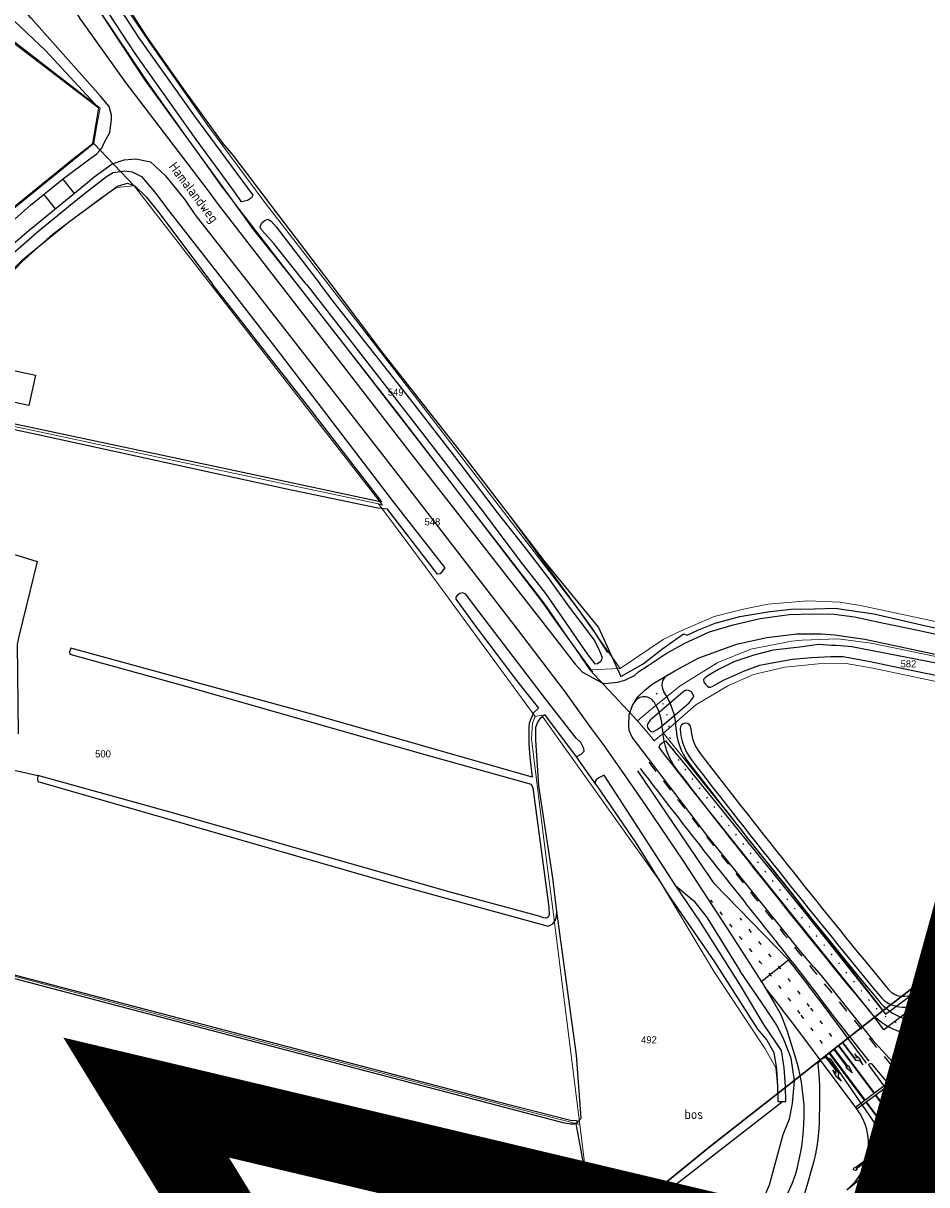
# Model space of a CAD drawing. Header units: metres. Extents: x 233829 to 239427, y 444283 to 448222.
# Tile 144 of 171: x 237457 to 237687, y 446771 to 447067. Entities that reach past the tile are written whole.
import ezdxf
from ezdxf.enums import TextEntityAlignment as Align

# ---------------------------------------------------------------- set-up
doc = ezdxf.new("R2010")
doc.units = ezdxf.units.M
doc.header["$MEASUREMENT"] = 0
for name, pattern in [('DGN3', [54.868356, 36.578904, -18.289452]), ('LIJN1-1', [2, 1, -1]), ('LIJN1-3', [4, 1, -3]), ('LIJNFPAD', [3, 0.3, -2.7])]:
    doc.linetypes.add(name, pattern=pattern)
for name, color, linetype in [('CULTUURAANDUIDING', 253, 'Continuous'), ('DAKRAND-BYG', 4, 'Continuous'), ('Goud-kadastrale grenzen', 13, 'Continuous'), ('Goud-markering', 7, 'Continuous'), ('Goud-ontwerp', 2, 'Continuous'), ('Goud-ontwerp-water', 131, 'Continuous'), ('Goud-opstellengtesdef', 30, 'Continuous'), ('HOUTWAL', 253, 'Continuous'), ('INSTEEKSLOOT', 153, 'Continuous'), ('KANTVERH', 253, 'Continuous'), ('MIDSLTGREPPEL', 253, 'Continuous'), ('OVERIGEAFSCH', 253, 'Continuous'), ('OVLIJNOBJ', 253, 'Continuous'), ('RASTER', 253, 'Continuous'), ('STRAATNAAM', 253, 'Continuous'), ('VRI-lantaarns', 162, 'Continuous')]:
    doc.layers.add(name, color=color, linetype=linetype)
for name, color, linetype, lineweight in [('G01 kadestrale perceelsgrens', 73, 'Continuous', 0), ('G02 kadestrale sectiegrens', 73, 'DGN3', 30), ('Z01 perceelnummer', 73, 'Continuous', 13)]:
    doc.layers.add(name, color=color, linetype=linetype, lineweight=lineweight)
doc.styles.get("Standard").update_dxf_attribs({"font": 'iso.shx'})
doc.styles.add('Styledgn001', font='dgn001.shx')
doc.linetypes.add('HAAIETAND50-R', pattern='A,0,-0.25,[122,wocad.shx,S=0.1,R=180,X=0,Y=0],-0.75', length=1)

# ---------------------------------------------------------------- blocks, each defined once
blk = doc.blocks.new('RD_7-5m')
blk.add_hatch(color=0).paths.add_polyline_path([(5.45, -0.375), (5.45, -0.075), (0, -0.075), (0, 0.075), (5.45, 0.075), (5.45, 0.375), (7.5, 0)])
at = {"color": 0}
blk.add_lwpolyline([(5.45, -0.375), (5.45, -0.075), (0, -0.075), (0, 0.075), (5.45, 0.075), (5.45, 0.375), (7.5, 0)], close=True, dxfattribs=at)
blk = doc.blocks.new('RA_7-5m')
blk.add_hatch(color=0).paths.add_polyline_path([(7.5, -0.375), (5.7, -0.675), (4, -0.375), (5.2, -0.375), (4.6, 0.225), (0, 0.225), (0, 0.375), (5.45, 0.375), (6.2, -0.375)])
at = {"color": 0}
blk.add_lwpolyline([(7.5, -0.375), (5.7, -0.675), (4, -0.375), (5.2, -0.375), (4.6, 0.225), (0, 0.225), (0, 0.375), (5.45, 0.375), (6.2, -0.375)], close=True, dxfattribs=at)
blk = doc.blocks.new('LA_7-5m')
blk.add_hatch(color=0).paths.add_polyline_path([(7.5, 0.375), (5.7, 0.675), (4, 0.375), (5.2, 0.375), (4.6, -0.225), (0, -0.225), (0, -0.375), (5.45, -0.375), (6.2, 0.375)])
at = {"color": 0}
blk.add_lwpolyline([(7.5, 0.375), (5.7, 0.675), (4, 0.375), (5.2, 0.375), (4.6, -0.225), (0, -0.225), (0, -0.375), (5.45, -0.375), (6.2, 0.375)], close=True, dxfattribs=at)
blk = doc.blocks.new('*U42')
at = {"layer": 'VRI-lantaarns', "color": 0}
for points in [[(0.35, 0.2), (19.2, 0.2)], [(0.35, -0.2), (19.2, -0.2)]]:
    blk.add_lwpolyline(points, dxfattribs=at)
at = {"layer": 'VRI-lantaarns', "color": 0, "linetype": 'LIJN1-1', "ltscale": 0.9, "const_width": 0.4}
blk.add_lwpolyline([(0.9, 0), (18.64, 0)], dxfattribs=at)
at = {"layer": 'VRI-lantaarns', "color": 0}
for centre in [(0, 0), (19.54, 0)]:
    blk.add_circle(centre, 0.4, dxfattribs=at)
blk = doc.blocks.new('A$C1532452F')
at = {"layer": 'G01 kadestrale perceelsgrens'}
for p, q in [((237475.142, 447035.866), (237485.482, 447025.093)), ((237485.482, 447025.093), (237504.932, 447000)), ((237547.65, 446944.054), (237556.127, 446932.67)), ((237601.495, 446901.806), (237609.171, 446902.142)), ((237601.495, 446901.806), (237613.632, 446888.776))]:
    blk.add_line(p, q, dxfattribs=at)
at = {"layer": 'G01 kadestrale perceelsgrens', "flags": 128}
for points in [[(237534.884, 447000), (237518.469, 447021.22), (237504.633, 447039.862), (237489.417, 447061.504), (237484.257, 447069.177), (237481.12, 447074.443), (237479.672, 447078.248), (237472.859, 447097.911)], [(237467.128, 447093.556), (237476.594, 447069.808), (237488.744, 447051.705), (237507.577, 447025.109), (237526.963, 447000)], [(237437.961, 447071.392), (237444.443, 447069.938), (237454.952, 447061.797), (237468.588, 447051.245), (237476.791, 447044.853)], [(237476.791, 447044.853), (237475.955, 447040.452), (237475.142, 447035.866)], [(237475.142, 447035.866), (237433.499, 447002.111), (237432.402, 447000)], [(237451.527, 447000), (237456.842, 447005.735), (237464.813, 447012.858), (237476.995, 447021.942), (237480.933, 447024.63), (237485.482, 447025.093)], [(237504.932, 447000), (237511.079, 446992.069), (237548.713, 446943.753), (237547.65, 446944.054)], [(237526.963, 447000), (237539.157, 446984.207), (237590.105, 446918.403), (237601.495, 446901.806)], [(237609.171, 446902.142), (237597.92, 446918.018), (237558.309, 446969.717), (237534.884, 447000)], [(237436.237, 446967.726), (237496.292, 446954.971), (237547.65, 446944.054)], [(237556.127, 446932.67), (237562.939, 446923.523), (237587.586, 446889.905)], [(237609.171, 446902.142), (237620.161, 446909.537), (237624.189, 446911.435), (237633.137, 446915.363), (237640.631, 446917.241), (237646.809, 446918.492), (237657.027, 446919.364), (237665.173, 446919.019), (237670.414, 446918.184), (237754.604, 446900.126), (237760.194, 446898.2), (237766.078, 446898.42)], [(237766.619, 446888.752), (237760.152, 446890.405), (237716.237, 446899.624), (237673.126, 446908.608), (237664.661, 446909.649), (237655.599, 446909.304), (237652.846, 446909.093), (237642.501, 446907.003), (237634.093, 446903.637), (237624.526, 446897.674), (237616.972, 446891.543), (237613.632, 446888.776)], [(237766.619, 446888.752), (237763.617, 446885.705), (237761.362, 446884.545), (237758.258, 446884.328), (237716.587, 446893.124), (237673.586, 446902.195), (237666.772, 446903.38), (237659.674, 446903.339), (237651.115, 446902.482), (237643.178, 446900.596), (237636.762, 446897.802), (237628.514, 446892.852), (237620.213, 446885.648)], [(237587.586, 446889.905), (237586.873, 446888.155), (237586.648, 446884.16), (237590.1, 446855.788), (237592.025, 446840.831), (237598.98, 446785.885)], [(237587.586, 446889.905), (237589.181, 446890.249), (237619.349, 446847.947), (237633.128, 446824.836), (237646.121, 446805.184), (237648.885, 446800.326), (237649.425, 446793.932)], [(237613.632, 446888.776), (237616.997, 446884.751), (237617.893, 446883.679), (237620.213, 446885.648)], [(237620.213, 446885.648), (237652.51, 446845.469), (237676.187, 446814.957)], [(237598.98, 446785.885), (237584.556, 446789.571), (237494.443, 446813.228), (237400.924, 446838.088)], [(237598.98, 446785.885), (237600.545, 446772.743), (237601.589, 446763.333), (237602.235, 446756.197)]]:
    blk.add_lwpolyline(points, dxfattribs=at)
at = {"layer": 'G02 kadestrale sectiegrens', "flags": 128}
for points in [[(237773.104, 446887.193), (237769.782, 446884.639), (237751.81, 446870.818), (237718.06, 446846.749), (237711.147, 446841.819), (237706.769, 446838.455), (237680.733, 446818.45), (237676.187, 446814.957)], [(237676.187, 446814.957), (237671.502, 446811.357), (237649.425, 446793.932)], [(237649.425, 446793.932), (237645.222, 446790.615), (237632.256, 446780.382), (237602.235, 446756.197)]]:
    blk.add_lwpolyline(points, dxfattribs=at)
at = {"layer": 'Z01 perceelnummer', "linetype": 'Continuous', "lineweight": 13, "style": 'Styledgn001'}
for s, p in [('549', (237552.059, 446972.521)), ('548', (237561.404, 446939.477)), ('582', (237682.628, 446903.308)), ('500', (237477.522, 446880.349)), ('492', (237616.547, 446807.511))]:
    blk.add_text(s, height=1.8, dxfattribs=at).set_placement(p, align=Align.MIDDLE_CENTER)

msp = doc.modelspace()

# ---------------------------------------------------------------- linework, layer by layer
at = {"layer": 'DAKRAND-BYG'}
msp.add_lwpolyline([(237458.67, 446969.16), (237443.96, 446972.28), (237445.59, 446979.96), (237460.3, 446976.85), (237458.67, 446969.16)], dxfattribs=at)
at = {"layer": 'Goud-markering', "linetype": 'Continuous'}
for p, q in [((237613.645, 446876.079), (237630.345, 446851.32)), ((237652.102, 446827.861), (237633.063, 446847.392)), ((237671.975, 446801.569), (237659.848, 446817.774)), ((237672.643, 446802.069), (237662.848, 446814.485)), ((237671.463, 446792.113), (237662.476, 446804.123)), ((237671.583, 446792.203), (237662.596, 446804.213)), ((237673.865, 446793.911), (237664.878, 446805.921)), ((237673.985, 446794.001), (237664.998, 446806.01)), ((237669.121, 446790.361), (237676.327, 446795.753)), ((237669.48, 446789.881), (237676.686, 446795.273)), ((237680.184, 446780.459), (237671.822, 446791.633)), ((237680.301, 446780.552), (237671.942, 446791.723)), ((237682.529, 446782.331), (237674.224, 446793.43)), ((237682.647, 446782.425), (237674.344, 446793.52))]:
    msp.add_line(p, q, dxfattribs=at)
at = {"layer": 'Goud-markering', "linetype": 'LIJN1-3'}
for p, q in [((237663.14, 446808.367), (237657.446, 446815.977)), ((237660.738, 446806.57), (237655.044, 446814.179))]:
    msp.add_line(p, q, dxfattribs=at)
at = {"layer": 'Goud-markering', "linetype": 'LIJNFPAD', "flags": 128}
msp.add_lwpolyline([(237694.208, 446810.046, 0.1130052), (237688.98, 446810.465, -0.2626215), (237673.625, 446816.393, -0.0078281), (237625.209, 446877.126, -0.1544315), (237621.735, 446886.616, 0.1711156), (237617.568, 446896.946)], format="xyb", dxfattribs=at)
at = {"layer": 'Goud-markering', "linetype": 'LIJN1-3', "flags": 128}
for points in [[(237655.044, 446814.179, 0.0087873), (237644.206, 446828.145, -0.0019122), (237632.294, 446843.066)], [(237657.446, 446815.977, 0.0087873), (237646.543, 446830.026, -0.0010832), (237639.789, 446838.457)]]:
    msp.add_lwpolyline(points, format="xyb", dxfattribs=at)
at = {"layer": 'Goud-markering', "linetype": 'LIJN1-1', "ltscale": 3}
msp.add_arc((239588.882, 448392.899), 2486.841, 217.521453, 219.80904, dxfattribs=at)
at = {"layer": 'Goud-markering', "linetype": 'Continuous'}
for centre, radius, start, end in [((239588.882, 448392.899), 2489.591, 217.521335, 218.821342), ((237796.152, 446963.159), 200, 214.00031, 215.36888), ((237252.316, 446512.818), 509.45, 36.30922, 38.82134), ((237252.316, 446512.818), 509, 36.80748, 38.23917), ((238931.823, 445215.142), 2003.2, 128.418898, 128.462785)]:
    msp.add_arc(centre, radius, start, end, dxfattribs=at)
at = {"layer": 'Goud-markering', "linetype": 'Continuous', "ltscale": 3}
msp.add_arc((237690.057, 446810.35), 15, 219.80904, 307.60482, dxfattribs=at)
at = {"layer": 'Goud-markering', "linetype": 'LIJN1-3'}
msp.add_arc((238931.823, 445215.142), 2000, 127.802221, 129.15802, dxfattribs=at)
at = {"layer": 'Goud-markering', "linetype": 'HAAIETAND50-R'}
msp.add_arc((238931.823, 445215.142), 2003.2, 128.462785, 128.98936, dxfattribs=at)
at = {"layer": 'Goud-markering', "linetype": 'LIJN1-1'}
msp.add_arc((238931.823, 445215.142), 1996.8, 128.310153, 129.15802, dxfattribs=at)
at = {"layer": 'Goud-ontwerp', "linetype": 'Continuous'}
msp.add_line((237669.48, 446789.881), (237652.643, 446812.382), dxfattribs=at)
at = {"layer": 'Goud-ontwerp', "color": 10, "linetype": 'Continuous', "const_width": 20}
msp.add_lwpolyline([(237726.952, 446941.495), (237624.762, 446570.593), (237488.509, 446792.776), (237888.304, 446697.81)], dxfattribs=at)
at = {"layer": 'Goud-ontwerp', "linetype": 'Continuous'}
for centre, radius, start, end in [((237622.834, 446897.881), 3, 120.75923, 213.95795), ((237605.001, 446885.871), 18.5, 2.54909, 33.95795), ((237615.371, 446891.909), 3, 30.2108, 149.18429), ((237605.001, 446885.871), 15, 2.54909, 30.2108), ((237638.468, 446887.361), 18.5, 182.54909, 217.66479), ((237638.468, 446887.361), 15, 182.54909, 217.66479), ((239588.882, 448392.899), 2478.891, 217.664786, 219.458811), ((239588.882, 448392.899), 2482.391, 217.664786, 219.458811), ((237252.316, 446512.818), 500, 36.80748, 38.05969), ((237686.557, 446827.038), 18.5, 219.45881, 278.31807), ((237686.557, 446827.038), 15, 219.45881, 278.31807), ((237657.47, 446780.894), 15, 309.15802, 36.80748)]:
    msp.add_arc(centre, radius, start, end, dxfattribs=at)
at = {"layer": 'Goud-ontwerp-water', "linetype": 'Continuous'}
for centre, radius, start, end in [((237625.856, 446886.8), 1.375, 2.54909, 182.54909), ((237638.468, 446887.361), 14, 182.54909, 217.66479), ((237638.468, 446887.361), 11.25, 182.54909, 217.66479), ((239588.882, 448392.899), 2475.141, 217.664786, 219.443046), ((239588.882, 448392.899), 2477.891, 217.664786, 219.443046), ((237681.3, 446823.591), 7.75, 219.44305, 306.63), ((237681.3, 446823.591), 5, 219.44305, 306.63)]:
    msp.add_arc(centre, radius, start, end, dxfattribs=at)
at = {"layer": 'Goud-opstellengtesdef', "linetype": 'Continuous'}
msp.add_line((237645.033, 446822.29), (237652.102, 446827.861), dxfattribs=at)
at = {"layer": 'HOUTWAL'}
msp.add_lwpolyline([(237544.14, 446708.09), (237569.8, 446729.33), (237587.42, 446743.16), (237598.32, 446753.65), (237600.77, 446759.48), (237601.32, 446764.66), (237600.81, 446770.73), (237599.27, 446779.3), (237597.99, 446786.11), (237599.31, 446787.53), (237598.1, 446803.55), (237593.12, 446840.19)], dxfattribs=at)
at = {"layer": 'INSTEEKSLOOT'}
msp.add_line((237491.95, 447017.97), (237505.41, 447000), dxfattribs=at)
for points in [[(237515.66, 447022.73), (237515.35, 447022.07), (237514.29, 447021.35), (237512.82, 447021.04), (237510.8, 447023.81), (237501.23, 447036.86), (237485.71, 447058.82), (237478.9, 447069.17), (237476.76, 447073.03), (237476.24, 447073.92), (237474.31, 447079.37), (237469.93, 447090.9), (237468.17, 447096.19), (237468.5, 447097.24), (237470.03, 447097.98), (237471.15, 447097.55), (237475.1, 447087.26), (237477.71, 447078.91), (237478.28, 447076.96), (237479.36, 447074.08), (237484.37, 447066.32), (237486.54, 447062.93), (237500.54, 447043.2), (237515.66, 447022.73)], [(237447.2, 447000), (237447.7, 447000.71), (237452.36, 447005.86), (237460.8, 447013.36), (237471.92, 447022.46), (237478.38, 447027.46), (237480.14, 447028.46), (237483.1, 447028.9), (237484.94, 447028.62), (237487.34, 447027.43), (237490.6, 447023.56)], [(237450.92, 447000), (237451.71, 447001), (237457.08, 447006.31), (237468.7, 447015.85), (237481.22, 447025.02), (237483.75, 447025.75), (237485.64, 447025.06), (237488.53, 447022.3), (237491.95, 447017.97)], [(237490.6, 447023.56), (237494.27, 447018.71), (237508.85, 447000)], [(237529.26, 447000), (237521.95, 447009.24), (237521.03, 447010.39), (237517.89, 447013.91), (237517.71, 447014.24), (237517.53, 447014.62), (237517.67, 447015.19), (237518.07, 447015.78), (237518.75, 447016.24), (237519.52, 447016.59), (237520.32, 447016.08), (237521.58, 447014.61), (237532.8, 447000)], [(237508.85, 447000), (237522.63, 446982.31), (237551.18, 446944.92), (237563.66, 446928.97), (237564.57, 446927.77), (237564.24, 446927.32), (237563.4, 446926.24), (237562.7, 446926.18), (237557.1, 446933.43), (237549.99, 446942.68), (237547.51, 446942.97), (237523.9, 446947.93), (237460.57, 446961.7), (237441.27, 446965.82), (237440, 446966.41), (237438.7, 446966.66), (237439.06, 446967.86), (237458.69, 446963.71), (237510.74, 446952.68), (237548.51, 446944.58), (237529.86, 446968.78), (237506.13, 446999.04), (237505.41, 447000)], [(237529.26, 447000), (237530.32, 446998.66), (237555.36, 446966.53), (237573.69, 446942.79), (237584.28, 446928.8), (237589.01, 446922.77), (237590.2, 446921.19), (237595.4, 446913.75), (237599.05, 446908.4), (237600.99, 446905.59), (237602.74, 446903.3), (237603.47, 446903.36), (237604.32, 446903.98), (237604.69, 446904.75), (237604.3, 446905.92), (237603.73, 446907.32), (237602.58, 446909.41), (237600.36, 446912.36), (237596.33, 446917.74), (237590.96, 446925.19), (237585.4, 446932.5), (237577.97, 446941.87), (237567.08, 446956.09), (237555.88, 446970.6), (237536.28, 446995.47), (237532.8, 447000)], [(237598.02, 446884.32), (237590.48, 446894.08), (237572.34, 446917.7), (237569.89, 446921.08), (237569.13, 446921.41), (237568.37, 446921.19), (237567.73, 446920.71), (237567.35, 446920.29), (237567.38, 446919.81), (237567.88, 446919.12), (237572.35, 446912.92), (237582.82, 446899.08), (237588.41, 446891.97), (237587.18, 446890.81), (237586.54, 446889.48), (237586.04, 446888.1), (237585.97, 446886.96), (237585.95, 446882.83), (237586.23, 446879.49), (237586.78, 446874.46), (237531.67, 446890.26), (237469.34, 446907.3), (237468.97, 446906.33), (237469.11, 446905.74), (237497.34, 446897.93), (237559.43, 446880.22), (237586.53, 446872.61), (237586.96, 446871.72), (237591.06, 446841.27), (237591.15, 446839.24), (237590.9, 446838.78), (237590.49, 446838.47)], [(237690.55, 446903.3), (237668.24, 446907.64), (237665.35, 446907.88), (237664.09, 446907.98), (237663.06, 446907.98), (237659.76, 446908.19), (237654.98, 446907.51), (237648.21, 446906.76), (237643.23, 446905.52), (237638.17, 446903.84), (237634.26, 446901.89), (237631.79, 446900.44), (237630.9, 446899.75), (237630.41, 446899.27), (237630.54, 446898.62), (237630.93, 446898.11), (237631.47, 446897.63), (237631.81, 446897.39), (237632.21, 446897.36), (237632.62, 446897.54), (237635.49, 446899.16), (237640.91, 446901.53), (237644.8, 446902.95), (237648.32, 446903.68), (237653.06, 446904.5), (237657.97, 446904.94), (237662.89, 446905.15), (237665.99, 446905.17)], [(237665.99, 446905.17), (237672.9, 446903.88), (237682.85, 446901.81), (237704.24, 446897.44), (237739.31, 446890.16), (237755.02, 446886.63), (237758.68, 446886.05), (237760.29, 446885.82), (237760.97, 446886.9), (237761.08, 446887.81)], [(237684.283, 446819.579), (237690.62, 446824.29), (237709, 446838.78), (237726.55, 446851.14), (237741.54, 446862.61), (237765.39, 446881.95), (237771.09, 446885.79), (237774.44, 446887.7), (237775.96, 446888.38), (237786.48, 446893.26), (237795.93, 446897.69), (237797.2, 446897.92)], [(237587.76, 446887.14), (237588.2, 446888.29), (237588.59, 446888.94), (237588.98, 446889.55), (237589.41, 446889.87), (237589.62, 446890.03), (237589.91, 446890.4), (237597.99, 446879.62), (237599.28, 446880.3), (237600.07, 446881.03), (237600, 446881.73), (237599.22, 446883.28), (237598.02, 446884.32)], [(237590.49, 446838.47), (237589.63, 446838.56), (237588.87, 446838.93), (237565.33, 446845.28), (237496.15, 446865.05), (237460.96, 446874.86), (237460.8, 446873.82), (237460.95, 446873.34), (237551.86, 446847.18), (237590.86, 446836.45), (237592.07, 446837.04), (237592.64, 446837.79), (237592.85, 446838.43), (237592.93, 446838.49), (237593.12, 446840.19), (237592.06, 446848.74), (237588.47, 446872.2), (237587.74, 446883.82), (237587.76, 446887.14)], [(237623.4, 446846.73), (237605.17, 446874.92), (237603.77, 446874.25), (237603.1, 446873.77), (237602.82, 446873.33), (237602.84, 446872.75), (237603.23, 446872.2), (237613.22, 446857.66), (237621.39, 446844.62)], [(237742.59, 446860.67), (237740.61, 446859.18), (237733.67, 446853.87), (237732.36, 446852.89), (237726.71, 446848.67), (237713.23, 446838.34), (237694.36, 446823.74), (237685.961, 446817.324)], [(237401.45, 446851.38), (237398.89, 446839.83), (237399.63, 446839.34), (237428, 446831.09), (237577.58, 446791.88), (237596.87, 446786.98), (237598.11, 446787.04), (237598.35, 446786.4), (237597.43, 446786.01), (237596.54, 446786), (237595, 446786.28), (237497.95, 446811.75), (237414.37, 446833.74), (237399.47, 446837.56), (237397.77, 446838.53), (237397.23, 446839.16), (237396.83, 446839.92), (237396.94, 446841.27), (237397.1, 446842.36), (237397.47, 446843.99), (237398.86, 446848.68), (237401.56, 446857.96)], [(237621.39, 446844.62), (237633.2, 446827.33), (237644.2, 446810.23), (237646.54, 446807.41), (237648.32, 446804.28), (237648.99, 446800.13), (237649.3, 446795.58), (237649.4, 446791.79), (237651.4, 446791.82), (237651.3, 446795.67), (237650.98, 446800.36), (237650.27, 446804.76), (237645.78, 446811.44), (237639.59, 446821.8), (237629.65, 446837.47), (237623.4, 446846.73)]]:
    msp.add_lwpolyline(points, dxfattribs=at)
at = {"layer": 'INSTEEKSLOOT', "color": 13}
for points in [[(237627.99, 446894.95), (237627.43, 446896.09), (237626.73, 446896.54), (237626.06, 446896.55), (237625.65, 446896.45), (237625.15, 446896.05), (237616.81, 446888.98), (237616.23, 446888.13), (237616.05, 446887.58), (237616.18, 446887.09), (237616.62, 446886.52), (237616.98, 446886.07), (237617.57, 446886), (237618.61, 446886.53), (237619.47, 446887.18), (237623.85, 446890.85), (237626.79, 446893.37), (237627.42, 446894.13), (237627.99, 446894.95)], [(237685.961, 446817.324), (237683.01, 446815.07), (237676.37, 446810.03), (237673.57, 446813.84), (237648.56, 446844.9), (237628, 446870.68), (237620.55, 446880.15), (237619.72, 446881.24), (237619.14, 446882.09), (237619.44, 446882.78), (237619.95, 446883.16), (237620.77, 446883.71), (237626.29, 446877.01), (237657.18, 446838.73), (237676.82, 446814.03), (237684.283, 446819.579)]]:
    msp.add_lwpolyline(points, dxfattribs=at)
at = {"layer": 'KANTVERH'}
for p, q in [((237470.26, 447023.18), (237467.29, 447026.85)), ((237465.45, 447019.27), (237462.47, 447022.94)), ((237506.82, 447020.36), (237522.55, 447000)), ((237500.91, 447017.81), (237514.81, 447000)), ((237658.5, 446826.05), (237660.43, 446823.91)), ((237672.58, 446800.87), (237676.95, 446794.92)), ((237673.21, 446801.39), (237686.13, 446785.9)), ((237676.95, 446794.92), (237683.55, 446786.1)), ((237683.67, 446785.95), (237683.55, 446786.1)), ((237683.67, 446785.95), (237683.55, 446786.1)), ((237684.63, 446784.78), (237683.67, 446785.95))]:
    msp.add_line(p, q, dxfattribs=at)
at = {"layer": 'KANTVERH', "color": 13}
msp.add_line((237650.79, 446812.36), (237650.21, 446813.75), dxfattribs=at)
at = {"layer": 'KANTVERH'}
for points in [[(237555.32, 447162.79), (237550.97, 447159.59), (237544.25, 447154.38), (237492.68, 447116.78), (237468.88, 447099.77), (237460.42, 447093.94), (237458.35, 447092.42), (237458.35, 447091.54), (237458.38, 447089.39), (237460.97, 447084.42), (237471.8, 447067.49), (237483.25, 447051.39), (237504.04, 447024.19), (237506.82, 447020.36)], [(237451.35, 447013.32), (237459.02, 447020.15), (237467.43, 447026.96), (237474.19, 447031.97), (237475.97, 447033.27), (237476.62, 447033.98), (237477.21, 447034.71), (237477.88, 447036.21), (237479.24, 447038.7), (237479.65, 447041.98), (237479.64, 447043.06), (237479.08, 447045.32), (237476.92, 447047.9), (237459.2, 447067.81), (237450.56, 447077.63)], [(237444.78, 447000), (237445.22, 447000.59), (237451.55, 447007.66), (237458.2, 447013.35), (237473.61, 447025.92), (237475.28, 447027.41), (237479.88, 447030.66), (237482.9, 447031.76), (237485.89, 447031.94), (237489.57, 447031.25), (237493.41, 447027.66), (237498.45, 447021.44), (237500.91, 447017.81)], [(237514.81, 447000), (237549.61, 446955.39), (237583.02, 446912.1), (237594.94, 446896.38), (237601.87, 446886.79), (237604.91, 446882.73), (237609.63, 446875.99), (237610.974, 446874.035)], [(237522.55, 447000), (237554.97, 446958.05), (237592.22, 446910.32), (237597.73, 446903.23), (237599.6, 446901.19), (237604.63, 446898.47), (237605.2, 446898.26), (237608.65, 446898.6), (237610.39, 446899.14), (237612.86, 446900.36), (237613.98, 446901.39), (237616.06, 446902.73), (237620.92, 446905.95), (237625.66, 446908.53), (237631.95, 446911.42), (237637.99, 446913.23), (237644.89, 446914.88), (237652.29, 446915.84), (237658.28, 446916.08), (237663.7, 446915.93), (237668.85, 446915.28), (237676.38, 446913.66), (237684.99, 446911.84), (237710.25, 446906.4)], [(237658.5, 446826.05), (237655.18, 446829.92), (237631.05, 446859.99), (237612.24, 446884.58), (237611.49, 446886.28), (237611.38, 446887.38), (237611.47, 446890.41), (237612.32, 446892.65), (237613.68, 446894.93), (237615.43, 446896.54), (237617.32, 446898.09), (237623.1, 446901.53), (237629.06, 446904.71), (237638.82, 446908.35), (237646.58, 446910.01)], [(237646.58, 446910.01), (237654.19, 446910.91), (237660.46, 446910.98), (237663.8, 446910.72), (237671.48, 446909.62), (237724.87, 446898.24), (237752.76, 446892.26), (237761.61, 446890.99), (237766.53, 446890.84), (237771.7, 446891.5), (237779.58, 446893.17), (237781.14, 446893.73), (237786.79, 446896.16), (237787.75, 446896.73), (237788.89, 446897.34), (237790.35, 446897.92), (237793.19, 446899.48), (237795.73, 446900.68), (237799.53, 446900.86)], [(237610.974, 446874.035), (237615.72, 446867.13), (237625.13, 446853.2), (237637.53, 446834.18), (237646, 446821.059)], [(237660.43, 446823.91), (237673.51, 446807.5), (237680.12, 446800.21)], [(237672.58, 446800.87), (237672.53, 446801.02), (237672.54, 446801.19), (237672.62, 446801.33), (237672.74, 446801.44), (237672.9, 446801.49), (237673.07, 446801.47), (237673.21, 446801.39)], [(237680.12, 446800.21), (237681.27, 446799.48), (237682.45, 446798.82), (237683.67, 446798.23), (237684.91, 446797.71), (237686.19, 446797.26), (237687.49, 446796.88), (237688.81, 446796.58), (237690.14, 446796.35), (237691.49, 446796.2), (237692.84, 446796.12)], [(237686.13, 446785.9), (237686.21, 446785.65), (237686.23, 446785.39), (237686.17, 446785.13), (237686.04, 446784.9), (237685.85, 446784.71), (237685.62, 446784.58), (237685.36, 446784.53), (237685.1, 446784.54), (237684.85, 446784.63), (237684.63, 446784.78)]]:
    msp.add_lwpolyline(points, dxfattribs=at)
at = {"layer": 'KANTVERH', "color": 13}
for points in [[(237646, 446821.059), (237646.09, 446820.92), (237648.48, 446816.73), (237650.21, 446813.75)], [(237651.7, 446809.91), (237651.26, 446811.14), (237650.79, 446812.36)], [(237654.07, 446802.48), (237653.31, 446804.97), (237652.53, 446807.45), (237651.7, 446809.91)], [(237654.96, 446798.82), (237654.7, 446800.05), (237654.4, 446801.27), (237654.07, 446802.48)], [(237662.83, 446802.53), (237662.48, 446802.73), (237662.1, 446802.86), (237661.7, 446802.91), (237661.3, 446802.89), (237660.9, 446802.78), (237660.54, 446802.61), (237660.21, 446802.37), (237659.94, 446802.07), (237659.73, 446801.73), (237659.59, 446801.35)], [(237659.59, 446801.35), (237659.8, 446798.64), (237659.94, 446795.93), (237660, 446793.21), (237659.99, 446790.49), (237659.91, 446787.78)], [(237666.942, 446769.263), (237679.01, 446779.09), (237662.83, 446802.53)], [(237655.92, 446792.45), (237655.67, 446794.58), (237655.35, 446796.71), (237654.96, 446798.82)], [(237656.09, 446787.84), (237656.1, 446789.38), (237656.04, 446790.92), (237655.92, 446792.45)], [(237655.52, 446781.03), (237655.73, 446782.72), (237655.89, 446784.42), (237656.02, 446786.13), (237656.09, 446787.84)], [(237659.91, 446787.78), (237659.86, 446785.89), (237659.74, 446784.01), (237659.55, 446782.14), (237659.27, 446780.28), (237658.92, 446778.43), (237658.5, 446776.6), (237658, 446774.78)], [(237654.26, 446774.63), (237654.64, 446776.21), (237654.98, 446777.81), (237655.27, 446779.41), (237655.52, 446781.03)], [(237653.09, 446771.09), (237653.53, 446772.25), (237653.92, 446773.43), (237654.26, 446774.63)], [(237658, 446774.78), (237657.11, 446771.49), (237656.14, 446768.23), (237655.1, 446764.99), (237653.98, 446761.78)], [(237650.03, 446764.27), (237651.1, 446766.52), (237652.12, 446768.79), (237653.09, 446771.09)]]:
    msp.add_lwpolyline(points, dxfattribs=at)
at = {"layer": 'MIDSLTGREPPEL'}
msp.add_lwpolyline([(237545.43, 446706.56), (237571.06, 446727.77), (237588.73, 446741.65), (237600, 446752.5), (237650.58, 446791.81)], dxfattribs=at)
at = {"layer": 'OVERIGEAFSCH'}
msp.add_line((237597.99, 446879.62), (237602.84, 446872.75), dxfattribs=at)
for points in [[(237466.17, 447095.64), (237469.07, 447087.9), (237472.85, 447078.09), (237473.57, 447076.31), (237474.69, 447073.52), (237476.28, 447070.1), (237488.02, 447052.29), (237512.59, 447018.36), (237515.5, 447014.27)], [(237515.5, 447014.27), (237525.33, 447001.96), (237526.86, 447000)], [(237526.86, 447000), (237552.45, 446967.22), (237587.31, 446921.74), (237589.42, 446918.94), (237592.79, 446914.07), (237597.01, 446908.34), (237600.86, 446902.96), (237602.15, 446901.21)], [(237581.21, 446940.82), (237592, 446926.13), (237602.01, 446912.43), (237605.96, 446906.17)]]:
    msp.add_lwpolyline(points, dxfattribs=at)
at = {"layer": 'OVLIJNOBJ'}
for points in [[(237623.4, 446846.73), (237627.93, 446842.91), (237631.41, 446838.59), (237639.78, 446825.02)], [(237600.98, 446719.62), (237620.82, 446737.14), (237624.22, 446740.89), (237627.97, 446744.03), (237630.83, 446745.93), (237634.55, 446749.31), (237635.61, 446750.32), (237638.72, 446753.7), (237643.06, 446760.8), (237647.26, 446770.55), (237650.72, 446783.35), (237652.32, 446787.33), (237653.14, 446791.25), (237653.62, 446797.06), (237652.74, 446802.83), (237650.9, 446807.59), (237649.12, 446811.21), (237646.39, 446815.34), (237639.78, 446825.02)]]:
    msp.add_lwpolyline(points, dxfattribs=at)
at = {"layer": 'RASTER'}
for points in [[(237473.35, 447095.48), (237475.26, 447090.05), (237479.41, 447079.21), (237481.86, 447073.85), (237482.71, 447072.3), (237484.18, 447069.99), (237488.52, 447063.25), (237497.3, 447050.7), (237508.07, 447035.85), (237510.55, 447032.88)], [(237448.62, 447073.08), (237462.88, 447059.6), (237476.46, 447044.86), (237462.81, 447055.31), (237444.39, 447069.34), (237429.3, 447058.31), (237413.37, 447046.48), (237414.82, 447019.9)], [(237415.25, 447013.66), (237425.1, 447007.73), (237433.69, 447002.48), (237448.09, 447014.29), (237470.02, 447032.07), (237474.93, 447035.92), (237476.46, 447044.86)], [(237510.55, 447032.88), (237522.07, 447017.82), (237535.51, 447000)], [(237535.51, 447000), (237548.71, 446982.51), (237569.42, 446956.22), (237581.21, 446940.82), (237589.95, 446929.4), (237603.71, 446912.52), (237609.39, 446900.11), (237615.06, 446903.34), (237620.07, 446907.24), (237625.31, 446910.94), (237626.26, 446910.63), (237629.19, 446911.97), (237633.39, 446913.64), (237639.72, 446915.38), (237646.83, 446916.53), (237652.64, 446917.26), (237658.62, 446917.31), (237663.95, 446917.51), (237673.84, 446916.01), (237687.03, 446913.02), (237732.98, 446903.43)], [(237425.09, 446940.38), (237460.73, 446929.4), (237456.12, 446910.28), (237455.67, 446908.32), (237455.89, 446885.43)], [(237411.24, 446888.92), (237417.08, 446886.9), (237439.94, 446879.84), (237454.9, 446876.17), (237460.96, 446874.86)]]:
    msp.add_lwpolyline(points, dxfattribs=at)

# ---------------------------------------------------------------- block references
at = {"layer": 'Goud-kadastrale grenzen', "linetype": 'Continuous'}
msp.add_blockref('A$C1532452F', (0, 0), dxfattribs=at)
at = {"layer": 'Goud-markering'}
for name, p, rotation in [('LA_7-5m', (237666.199, 446806.909), 307), ('RA_7-5m', (237661.275, 446803.225), 306.8074839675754), ('RD_7-5m', (237663.737, 446805.067), 307)]:
    msp.add_blockref(name, p, dxfattribs=dict(at, rotation=rotation))
at = {"layer": 'VRI-lantaarns', "rotation": 216.8074839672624}
msp.add_blockref('*U42', (237684.686, 446786.271), dxfattribs=at)

# ---------------------------------------------------------------- texts
at = {"layer": 'CULTUURAANDUIDING'}
msp.add_text('bos', height=2.5, dxfattribs=at).set_placement((237625.56, 446787.31))
at = {"layer": 'STRAATNAAM'}
msp.add_text('Hamalandweg', height=2.5, rotation=307.2367, dxfattribs=at).set_placement((237494.14, 447029.95))

doc.saveas('drawing.dxf')
